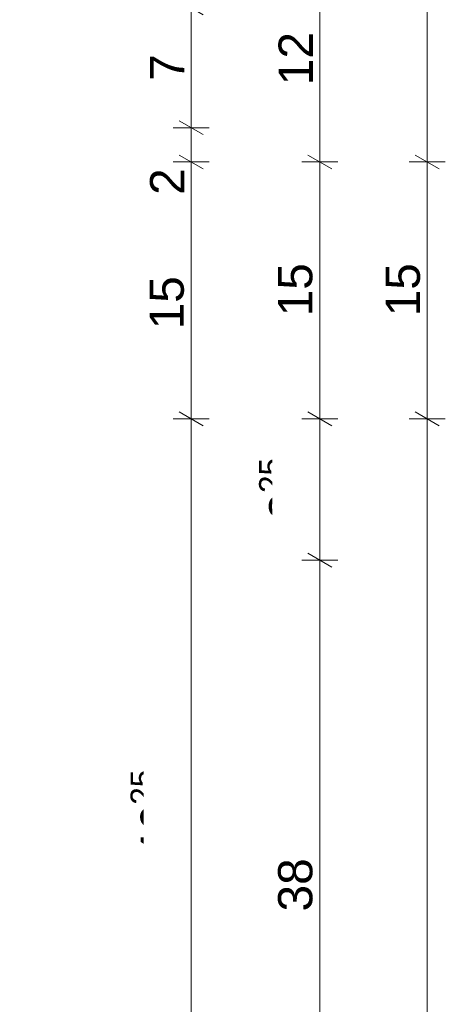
# Model space of a CAD drawing. Header units: metres. Extents: x -1.1 to 13.1, y -2.2 to 1.8.
# Tile 29 of 63: x 4.081 to 4.329, y -1.516 to -0.941. Entities that reach past the tile are written whole.
import ezdxf

# ---------------------------------------------------------------- set-up
doc = ezdxf.new("R2010")
doc.units = ezdxf.units.M
doc.header["$MEASUREMENT"] = 0
doc.linetypes.add('Wipeout_Contour', pattern=[1, 0, -1])
doc.layers.add('152 - Bemaßung_ Beschriftung.Ausbau', color=7, linetype='Continuous')
doc.styles.add('ERSTELLTER_STIL_1', font='txt')
doc.dimstyles.new('ERSTELLTER_STIL__1', dxfattribs={"dimtxt": 0.02, "dimasz": 0.01064, "dimexe": 0.18, "dimexo": 0.0625, "dimgap": 0, "dimtad": 1, "dimzin": 0, "dimdsep": 46, "dimtxsty": 'ERSTELLTER_STIL_1', "dimblk": 'ARROWHEAD_2', "dimblk1": 'ARROWHEAD_2', "dimblk2": 'ARROWHEAD_2', "dimcen": 0.09, "dimse1": 1, "dimse2": 1, "dimclrd": 7, "dimclre": 7, "dimclrt": 7, "dimazin": 0, "dimtfac": 1, "dimtdec": 4, "dimtmove": 0, "dimatfit": 3, "dimfxl": 1, "dimtolj": 1, "dimtzin": 0, "dimarcsym": 0})

# ---------------------------------------------------------------- blocks, each defined once
blk = doc.blocks.new('*D188')
at = {"layer": '152 - Bemaßung_ Beschriftung.Ausbau', "color": 7, "linetype": 'Continuous', "lineweight": 9}
for p, q in [((4.17391, -1.17045), (4.18791, -1.17853)), ((4.19141, -1.17449), (4.17041, -1.17449)), ((4.18091, -1.63699), (4.18091, -1.17449)), ((4.19141, -1.63699), (4.17041, -1.63699)), ((4.17391, -1.63295), (4.18791, -1.64103))]:
    blk.add_line(p, q, dxfattribs=at)
at = {"layer": '152 - Bemaßung_ Beschriftung.Ausbau', "color": 7, "lineweight": 9, "insert": (4.17724, -1.43093), "char_height": 0.02, "attachment_point": 7, "rotation": 90, "style": 'ERSTELLTER_STIL_1'}
blk.add_mtext('\\A1;{\\pql;\\fArial|b0|i0|c0|p38;46\\fArial|b0|i0|c0|p38;\\A1{\\H.66x;\\S25^  ;}}', dxfattribs=at)
at = {"color": 254, "linetype": 'Wipeout_Contour', "lineweight": 0, "ltscale": 17.710752}
blk.add_wipeout([(4.18051, -1.43453), (4.18051, -1.37695), (4.15331, -1.37695), (4.15331, -1.43453)], dxfattribs=at).dxf.layer = '152 - Bemaßung_ Beschriftung.Ausbau'
blk = doc.blocks.new('ARROWHEAD_2')
at = {"color": 0, "linetype": 'Continuous', "lineweight": 0}
for p, q in [((-0.378, -0.655), (0.378, 0.655)), ((0, 0), (-1, 0))]:
    blk.add_line(p, q, dxfattribs=at)
blk = doc.blocks.new('*D189')
at = {"layer": '152 - Bemaßung_ Beschriftung.Ausbau', "color": 7, "linetype": 'Continuous', "lineweight": 9}
for p, q in [((4.17391, -1.02045), (4.18791, -1.02853)), ((4.19141, -1.02449), (4.17041, -1.02449)), ((4.18091, -1.17449), (4.18091, -1.02449)), ((4.17391, -1.17045), (4.18791, -1.17853)), ((4.19141, -1.17449), (4.17041, -1.17449))]:
    blk.add_line(p, q, dxfattribs=at)
at = {"color": 254, "linetype": 'Wipeout_Contour', "lineweight": 0, "ltscale": 17.295126}
blk.add_wipeout([(4.18051, -1.04731), (4.18051, -1.02494), (4.15331, -1.02494), (4.15331, -1.04731)], dxfattribs=at).dxf.layer = '152 - Bemaßung_ Beschriftung.Ausbau'
at = {"color": 254, "linetype": 'Wipeout_Contour', "lineweight": 0, "ltscale": 17.366357}
blk.add_wipeout([(4.18051, -1.12586), (4.18051, -1.0883), (4.15331, -1.0883), (4.15331, -1.12586)], dxfattribs=at).dxf.layer = '152 - Bemaßung_ Beschriftung.Ausbau'
at = {"layer": '152 - Bemaßung_ Beschriftung.Ausbau', "color": 7, "lineweight": 9, "char_height": 0.02, "attachment_point": 7, "rotation": 90, "style": 'ERSTELLTER_STIL_1'}
for s, insert in [('\\A1;{\\pql;\\fArial|b0|i0|c0|p38;2}', (4.17691, -1.04371)), ('\\A1;{\\pql;\\fArial|b0|i0|c0|p38;15}', (4.17691, -1.12226))]:
    blk.add_mtext(s, dxfattribs=dict(at, insert=insert))
blk = doc.blocks.new('*D190')
at = {"layer": '152 - Bemaßung_ Beschriftung.Ausbau', "color": 7, "linetype": 'Continuous', "lineweight": 9}
for p, q in [((4.17391, -1.00045), (4.18791, -1.00853)), ((4.19141, -1.00449), (4.17041, -1.00449)), ((4.18091, -1.02449), (4.18091, -1.00449)), ((4.17391, -1.02045), (4.18791, -1.02853)), ((4.19141, -1.02449), (4.17041, -1.02449))]:
    blk.add_line(p, q, dxfattribs=at)
blk = doc.blocks.new('*D191')
at = {"layer": '152 - Bemaßung_ Beschriftung.Ausbau', "color": 7, "linetype": 'Continuous', "lineweight": 9}
for p, q in [((4.17391, -0.93045), (4.18791, -0.93853)), ((4.19141, -0.93449), (4.17041, -0.93449)), ((4.18091, -1.00449), (4.18091, -0.93449)), ((4.17391, -1.00045), (4.18791, -1.00853)), ((4.19141, -1.00449), (4.17041, -1.00449))]:
    blk.add_line(p, q, dxfattribs=at)
at = {"color": 254, "linetype": 'Wipeout_Contour', "lineweight": 0, "ltscale": 17.2331}
blk.add_wipeout([(4.18051, -0.98068), (4.18051, -0.9583), (4.15331, -0.9583), (4.15331, -0.98068)], dxfattribs=at).dxf.layer = '152 - Bemaßung_ Beschriftung.Ausbau'
at = {"layer": '152 - Bemaßung_ Beschriftung.Ausbau', "color": 7, "lineweight": 9, "insert": (4.17691, -0.97708), "char_height": 0.02, "attachment_point": 7, "rotation": 90, "style": 'ERSTELLTER_STIL_1'}
blk.add_mtext('\\A1;{\\pql;\\fArial|b0|i0|c0|p38;7}', dxfattribs=at)
blk = doc.blocks.new('*D206')
at = {"layer": '152 - Bemaßung_ Beschriftung.Ausbau', "color": 7, "linetype": 'Continuous', "lineweight": 9}
for p, q in [((4.24891, -1.25295), (4.26291, -1.26103)), ((4.26641, -1.25699), (4.24541, -1.25699)), ((4.25591, -1.63699), (4.25591, -1.25699)), ((4.26641, -1.63699), (4.24541, -1.63699)), ((4.24891, -1.63295), (4.26291, -1.64103))]:
    blk.add_line(p, q, dxfattribs=at)
at = {"color": 254, "linetype": 'Wipeout_Contour', "lineweight": 0, "ltscale": 18.044119}
blk.add_wipeout([(4.25551, -1.46577), (4.25551, -1.42821), (4.22831, -1.42821), (4.22831, -1.46577)], dxfattribs=at).dxf.layer = '152 - Bemaßung_ Beschriftung.Ausbau'
at = {"layer": '152 - Bemaßung_ Beschriftung.Ausbau', "color": 7, "lineweight": 9, "insert": (4.25191, -1.46217), "char_height": 0.02, "attachment_point": 7, "rotation": 90, "style": 'ERSTELLTER_STIL_1'}
blk.add_mtext('\\A1;{\\pql;\\fArial|b0|i0|c0|p38;38}', dxfattribs=at)
blk = doc.blocks.new('*D207')
at = {"layer": '152 - Bemaßung_ Beschriftung.Ausbau', "color": 7, "linetype": 'Continuous', "lineweight": 9}
for p, q in [((4.24891, -1.17045), (4.26291, -1.17853)), ((4.26641, -1.17449), (4.24541, -1.17449)), ((4.25591, -1.25699), (4.25591, -1.17449)), ((4.24891, -1.25295), (4.26291, -1.26103)), ((4.26641, -1.25699), (4.24541, -1.25699))]:
    blk.add_line(p, q, dxfattribs=at)
at = {"layer": '152 - Bemaßung_ Beschriftung.Ausbau', "color": 7, "lineweight": 9, "insert": (4.25224, -1.23335), "char_height": 0.02, "attachment_point": 7, "rotation": 90, "style": 'ERSTELLTER_STIL_1'}
blk.add_mtext('\\A1;{\\pql;\\fArial|b0|i0|c0|p38;8\\fArial|b0|i0|c0|p38;\\A1{\\H.66x;\\S25^  ;}}', dxfattribs=at)
at = {"color": 254, "linetype": 'Wipeout_Contour', "lineweight": 0, "ltscale": 17.768947}
blk.add_wipeout([(4.25551, -1.23695), (4.25551, -1.19453), (4.22831, -1.19453), (4.22831, -1.23695)], dxfattribs=at).dxf.layer = '152 - Bemaßung_ Beschriftung.Ausbau'
blk = doc.blocks.new('*D208')
at = {"layer": '152 - Bemaßung_ Beschriftung.Ausbau', "color": 7, "linetype": 'Continuous', "lineweight": 9}
for p, q in [((4.24891, -1.02045), (4.26291, -1.02853)), ((4.26641, -1.02449), (4.24541, -1.02449)), ((4.25591, -1.17449), (4.25591, -1.02449)), ((4.24891, -1.17045), (4.26291, -1.17853)), ((4.26641, -1.17449), (4.24541, -1.17449))]:
    blk.add_line(p, q, dxfattribs=at)
at = {"color": 254, "linetype": 'Wipeout_Contour', "lineweight": 0, "ltscale": 17.646809}
blk.add_wipeout([(4.25551, -1.11827), (4.25551, -1.08071), (4.22831, -1.08071), (4.22831, -1.11827)], dxfattribs=at).dxf.layer = '152 - Bemaßung_ Beschriftung.Ausbau'
at = {"layer": '152 - Bemaßung_ Beschriftung.Ausbau', "color": 7, "lineweight": 9, "insert": (4.25191, -1.11467), "char_height": 0.02, "attachment_point": 7, "rotation": 90, "style": 'ERSTELLTER_STIL_1'}
blk.add_mtext('\\A1;{\\pql;\\fArial|b0|i0|c0|p38;15}', dxfattribs=at)
blk = doc.blocks.new('*D209')
at = {"layer": '152 - Bemaßung_ Beschriftung.Ausbau', "color": 7, "linetype": 'Continuous', "lineweight": 9}
for p, q in [((4.24891, -0.90045), (4.26291, -0.90853)), ((4.26641, -0.90449), (4.24541, -0.90449)), ((4.25591, -1.02449), (4.25591, -0.90449)), ((4.24891, -1.02045), (4.26291, -1.02853)), ((4.26641, -1.02449), (4.24541, -1.02449))]:
    blk.add_line(p, q, dxfattribs=at)
at = {"color": 254, "linetype": 'Wipeout_Contour', "lineweight": 0, "ltscale": 17.519754}
blk.add_wipeout([(4.25551, -0.98327), (4.25551, -0.94571), (4.22831, -0.94571), (4.22831, -0.98327)], dxfattribs=at).dxf.layer = '152 - Bemaßung_ Beschriftung.Ausbau'
at = {"layer": '152 - Bemaßung_ Beschriftung.Ausbau', "color": 7, "lineweight": 9, "insert": (4.25191, -0.97967), "char_height": 0.02, "attachment_point": 7, "rotation": 90, "style": 'ERSTELLTER_STIL_1'}
blk.add_mtext('\\A1;{\\pql;\\fArial|b0|i0|c0|p38;12}', dxfattribs=at)
blk = doc.blocks.new('*D215')
at = {"layer": '152 - Bemaßung_ Beschriftung.Ausbau', "color": 7, "linetype": 'Continuous', "lineweight": 9}
for p, q in [((4.31167, -1.17045), (4.32567, -1.17853)), ((4.32917, -1.17449), (4.30817, -1.17449)), ((4.31867, -2.01949), (4.31867, -1.17449)), ((4.31167, -2.01545), (4.32567, -2.02353)), ((4.32917, -2.01949), (4.30817, -2.01949)), ((4.31867, -2.02634), (4.31867, -2.01949))]:
    blk.add_line(p, q, dxfattribs=at)
at = {"layer": '152 - Bemaßung_ Beschriftung.Ausbau', "color": 7, "lineweight": 9, "insert": (4.315, -1.61718), "char_height": 0.02, "attachment_point": 7, "rotation": 90, "style": 'ERSTELLTER_STIL_1'}
blk.add_mtext('\\A1;{\\pql;\\fArial|b0|i0|c0|p38;84\\fArial|b0|i0|c0|p38;\\A1{\\H.66x;\\S5^  ;}}', dxfattribs=at)
at = {"color": 254, "linetype": 'Wipeout_Contour', "lineweight": 0, "ltscale": 18.480057}
blk.add_wipeout([(4.31827, -1.62078), (4.31827, -1.5732), (4.29107, -1.5732), (4.29107, -1.62078)], dxfattribs=at).dxf.layer = '152 - Bemaßung_ Beschriftung.Ausbau'
blk = doc.blocks.new('*D216')
at = {"layer": '152 - Bemaßung_ Beschriftung.Ausbau', "color": 7, "linetype": 'Continuous', "lineweight": 9}
for p, q in [((4.31167, -1.02045), (4.32567, -1.02853)), ((4.32917, -1.02449), (4.30817, -1.02449)), ((4.31867, -1.17449), (4.31867, -1.02449)), ((4.31167, -1.17045), (4.32567, -1.17853)), ((4.32917, -1.17449), (4.30817, -1.17449))]:
    blk.add_line(p, q, dxfattribs=at)
at = {"color": 254, "linetype": 'Wipeout_Contour', "lineweight": 0, "ltscale": 17.888257}
blk.add_wipeout([(4.31827, -1.11827), (4.31827, -1.08071), (4.29107, -1.08071), (4.29107, -1.11827)], dxfattribs=at).dxf.layer = '152 - Bemaßung_ Beschriftung.Ausbau'
at = {"layer": '152 - Bemaßung_ Beschriftung.Ausbau', "color": 7, "lineweight": 9, "insert": (4.31467, -1.11467), "char_height": 0.02, "attachment_point": 7, "rotation": 90, "style": 'ERSTELLTER_STIL_1'}
blk.add_mtext('\\A1;{\\pql;\\fArial|b0|i0|c0|p38;15}', dxfattribs=at)
blk = doc.blocks.new('*D217')
at = {"layer": '152 - Bemaßung_ Beschriftung.Ausbau', "color": 7, "linetype": 'Continuous', "lineweight": 9}
for p, q in [((4.31167, 0.91455), (4.32567, 0.90647)), ((4.32917, 0.91051), (4.30817, 0.91051)), ((4.31867, -1.02449), (4.31867, 0.91051)), ((4.31167, -1.02045), (4.32567, -1.02853)), ((4.32917, -1.02449), (4.30817, -1.02449))]:
    blk.add_line(p, q, dxfattribs=at)
at = {"color": 254, "linetype": 'Wipeout_Contour', "lineweight": 0, "ltscale": 17.338379}
blk.add_wipeout([(4.31827, -0.0922), (4.31827, -0.02178), (4.29107, -0.02178), (4.29107, -0.0922)], dxfattribs=at).dxf.layer = '152 - Bemaßung_ Beschriftung.Ausbau'
at = {"layer": '152 - Bemaßung_ Beschriftung.Ausbau', "color": 7, "lineweight": 9, "insert": (4.31855, -0.0886), "char_height": 0.02, "attachment_point": 7, "rotation": 90, "style": 'ERSTELLTER_STIL_1'}
blk.add_mtext('\\A1;{\\pql;\\fArial|b0|i0|c0|p38;1,93\\fArial|b0|i0|c0|p38;\\A1{\\H.66x;\\S5^  ;}}', dxfattribs=at)

msp = doc.modelspace()

# ---------------------------------------------------------------- dimensions: what is measured, and where the dimension line sits
at = {"layer": '152 - Bemaßung_ Beschriftung.Ausbau', "color": 7, "linetype": 'Continuous', "lineweight": 9}
dim = msp.add_linear_dim(base=(4.18091, -1.17449), p1=(4.08091, -1.63699), p2=(4.08091, -1.17449), angle=90, dimstyle='ERSTELLTER_STIL__1', dxfattribs=at)
dim.commit()
dim.dimension.update_dxf_attribs({"geometry": '*D188', "text_midpoint": (4.16691, -1.38105), "dimtype": 160, "text_rotation": 90})

# ---------------------------------------------------------------- next in the draw order: dimensions: what is measured, and where the dimension line sits
for base, p1, p2, picture, middle in [((4.18091, -1.02449), (4.08091, -1.17449), (4.08091, -1.02449), '*D189', (4.16691, -1.10701)), ((4.25591, -1.25699), (4.08091, -1.63699), (4.08091, -1.25699), '*D206', (4.24191, -1.44692))]:
    dim = msp.add_linear_dim(base=base, p1=p1, p2=p2, angle=90, dimstyle='ERSTELLTER_STIL__1', dxfattribs=at)
    dim.commit()
    dim.dimension.update_dxf_attribs({"geometry": picture, "text_midpoint": middle, "dimtype": 160, "text_rotation": 90})

# ---------------------------------------------------------------- next in the draw order: dimensions: what is measured, and where the dimension line sits
for base, p1, p2, picture, middle in [((4.18091, -1.00449), (4.08091, -1.02449), (3.88091, -1.00449), '*D190', (4.16691, -1.03609)), ((4.25591, -1.17449), (4.08091, -1.25699), (4.08091, -1.17449), '*D207', (4.24191, -1.19109))]:
    dim = msp.add_linear_dim(base=base, p1=p1, p2=p2, angle=90, dimstyle='ERSTELLTER_STIL__1', dxfattribs=at)
    dim.commit()
    dim.dimension.update_dxf_attribs({"geometry": picture, "text_midpoint": middle, "dimtype": 160, "text_rotation": 90})

# ---------------------------------------------------------------- next in the draw order: dimensions: what is measured, and where the dimension line sits
for base, p1, p2, picture, middle in [((4.18091, -0.93449), (3.88091, -1.00449), (3.88091, -0.93449), '*D191', (4.16691, -0.96946)), ((4.25591, -1.02449), (4.08091, -1.17449), (4.08091, -1.02449), '*D208', (4.24191, -1.09942))]:
    dim = msp.add_linear_dim(base=base, p1=p1, p2=p2, angle=90, dimstyle='ERSTELLTER_STIL__1', dxfattribs=at)
    dim.commit()
    dim.dimension.update_dxf_attribs({"geometry": picture, "text_midpoint": middle, "dimtype": 160, "text_rotation": 90})

# ---------------------------------------------------------------- next in the draw order: dimensions: what is measured, and where the dimension line sits
for base, p1, p2, picture, middle in [((4.25591, -0.90449), (4.08091, -1.02449), (3.88091, -0.90449), '*D209', (4.24191, -0.96442)), ((4.31867147, -1.17448999), (4.08091208, -2.01948998), (4.08091208, -1.17448999), '*D215', (4.30467147, -1.57491674))]:
    dim = msp.add_linear_dim(base=base, p1=p1, p2=p2, angle=90, dimstyle='ERSTELLTER_STIL__1', dxfattribs=at)
    dim.commit()
    dim.dimension.update_dxf_attribs({"geometry": picture, "text_midpoint": middle, "dimtype": 160, "text_rotation": 90})

# ---------------------------------------------------------------- next in the draw order: dimensions: what is measured, and where the dimension line sits
dim = msp.add_linear_dim(base=(4.31867, -1.02449), p1=(4.08091, -1.17449), p2=(4.08091, -1.02449), angle=90, dimstyle='ERSTELLTER_STIL__1', dxfattribs=at)
dim.commit()
dim.dimension.update_dxf_attribs({"geometry": '*D216', "text_midpoint": (4.30467, -1.09942), "dimtype": 160, "text_rotation": 90})

# ---------------------------------------------------------------- next in the draw order: dimensions: what is measured, and where the dimension line sits
dim = msp.add_linear_dim(base=(4.31867147, 0.91051001), p1=(4.08091208, -1.02448998), p2=(3.88091208, 0.91051001), angle=90, dimstyle='ERSTELLTER_STIL__1', dxfattribs=at)
dim.commit()
dim.dimension.update_dxf_attribs({"geometry": '*D217', "text_midpoint": (4.30467147, -0.03561589), "dimtype": 160, "text_rotation": 90})

doc.saveas('drawing.dxf')
